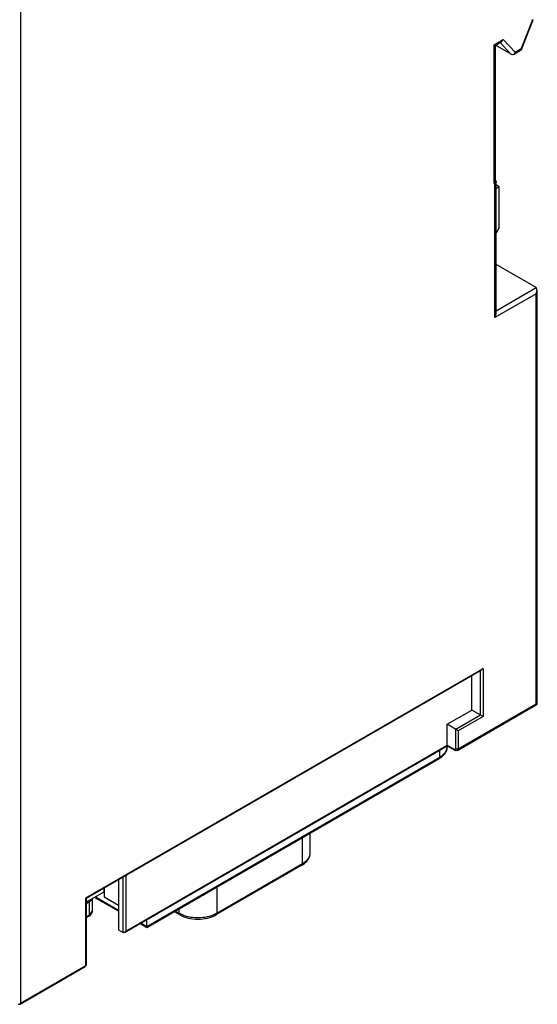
# Model space of a CAD drawing. Header units: millimetres. Extents: x 20 to 158, y 29 to 220.
# Tile 2 of 9: x 102 to 158, y 29 to 137. Entities that reach past the tile are written whole.
import ezdxf

# ---------------------------------------------------------------- set-up
doc = ezdxf.new("R2010")
doc.units = ezdxf.units.MM
doc.header["$LTSCALE"] = 16.212706
doc.layers.get('0').update_dxf_attribs({"linetype": 'CONTINUOUS'})

msp = doc.modelspace()

# ---------------------------------------------------------------- linework, layer by layer
at = {"color": 7, "linetype": 'Continuous'}
for p, q in [((101.93, 143.55), (101.93, 29.57)), ((157.65, 136.5), (156.43, 133.38)), ((156.47, 133.27), (157.74, 136.52)), ((157.65, 136.5), (157.74, 136.52)), ((153.49, 133.8), (154.48, 134.37)), ((153.6, 133.73), (154.29, 134.13)), ((155.27, 132.81), (154.13, 134.04)), ((154.29, 134.13), (154.48, 134.37)), ((155.77, 132.99), (154.48, 134.37)), ((153.49, 133.8), (153.6, 133.73)), ((153.49, 118.69), (153.49, 133.8)), ((153.6, 133.73), (153.6, 118.85)), ((155.34, 132.77), (153.64, 133.75)), ((155.27, 132.81), (155.34, 132.77)), ((155.58, 132.75), (156.47, 133.26)), ((155.77, 132.99), (156.43, 133.38)), ((155.58, 132.75), (155.46, 132.71)), ((153.49, 118.69), (153.6, 118.85)), ((153.7, 104.53), (153.7, 118.91)), ((153.49, 118.69), (153.58, 118.75)), ((153.58, 104.13), (153.58, 118.75)), ((154.04, 118.36), (153.7, 118.56)), ((154.04, 118.36), (153.7, 118.16)), ((154.04, 113.91), (154.04, 118.36)), ((154.04, 113.91), (153.7, 113.32)), ((158.07, 107.38), (153.7, 109.9)), ((153.7, 104.85), (158.07, 107.38)), ((158.19, 107.12), (158.07, 107.38)), ((158.07, 106.72), (158.19, 107.12)), ((158.19, 62.08), (158.19, 107.12)), ((158.07, 106.72), (153.58, 104.13)), ((158.07, 62.14), (158.07, 106.72)), ((153.58, 104.13), (153.7, 104.53)), ((109.03, 41.01), (152.28, 65.98)), ((109.08, 40.98), (152.13, 65.83)), ((151.99, 60.92), (151.99, 65.75)), ((152.28, 65.98), (152.13, 65.83)), ((152.28, 65.98), (152.28, 60.76)), ((151.07, 61.45), (151.07, 65.22)), ((149.59, 57.24), (158.07, 62.14)), ((158.07, 62.14), (158.19, 62.08)), ((148.39, 59.9), (151.07, 61.45)), ((149.51, 57.06), (158.19, 62.08)), ((152.28, 60.76), (151.07, 61.45)), ((149.31, 59.37), (151.99, 60.92)), ((152.28, 60.76), (149.59, 59.2)), ((149.59, 59.2), (148.39, 59.9)), ((148.39, 57.54), (148.39, 59.9)), ((149.31, 57.24), (149.31, 59.37)), ((149.59, 59.2), (149.59, 57.24)), ((113.24, 37.25), (148.39, 57.54)), ((113.38, 37.4), (148.39, 57.61)), ((147.57, 56.33), (147.57, 57.08)), ((148.36, 57.54), (148.36, 57.43)), ((148.39, 57.61), (149.16, 57.16)), ((148.39, 57.54), (149.21, 57.07)), ((149.59, 57.24), (149.51, 57.06)), ((115.68, 37.91), (147.57, 56.33)), ((147.49, 56.14), (115.68, 37.78)), ((147.49, 56.14), (147.57, 56.33)), ((132.63, 44.76), (132.63, 47.56)), ((133.47, 45.94), (133.47, 48.05)), ((132.54, 44.57), (123.21, 39.19)), ((123.29, 39.37), (132.63, 44.76)), ((132.54, 44.57), (132.63, 44.76)), ((112.6, 43.01), (112.6, 37.53)), ((113.1, 37.24), (113.1, 43.3)), ((113.38, 43.46), (113.38, 37.4)), ((110.99, 42.08), (110.99, 41.65)), ((111.05, 42.12), (111.05, 41.12)), ((123.29, 42.17), (123.29, 39.37)), ((109.03, 41.01), (109.08, 40.98)), ((109.03, 33.66), (109.03, 41.01)), ((110.99, 41.65), (109.08, 40.56)), ((109.08, 40.98), (109.08, 33.74)), ((109.73, 40.92), (109.73, 39.53)), ((110.15, 41.17), (110.15, 41.11)), ((110.15, 41.11), (112.6, 39.69)), ((110.15, 41.11), (110.23, 40.93)), ((112.6, 39.56), (110.23, 40.93)), ((110.99, 41.65), (111.05, 41.62)), ((111.05, 41.12), (112.6, 40.23)), ((109.45, 40.6), (109.08, 40.38)), ((109.45, 39.13), (109.45, 40.6)), ((119.19, 39.37), (119.19, 39.8)), ((109.45, 39.13), (109.08, 38.91)), ((109.41, 39.04), (109.08, 38.85)), ((109.45, 39.13), (109.73, 39.53)), ((115.68, 37.78), (115.68, 38.66)), ((119.27, 39.19), (118.7, 39.52)), ((118.81, 39.59), (119.19, 39.37)), ((119.27, 39.19), (119.19, 39.37)), ((123.29, 39.37), (123.21, 39.19)), ((112.6, 37.53), (113.1, 37.24)), ((115.68, 37.78), (114.92, 38.22)), ((115.03, 38.29), (115.68, 37.91)), ((113.24, 37.25), (113.1, 37.24)), ((113.38, 37.4), (113.24, 37.25)), ((101.89, 29.47), (108.98, 33.57)), ((101.93, 29.57), (109.03, 33.66))]:
    msp.add_line(p, q, dxfattribs=at)
for centre, radius, start, end in [((150.76, 139.17), 7.39, 338.7901, 339.1535), ((147.4, 57.44), 0.968, 343.1258, 344.6795), ((149.45, 57.55), 0.338, 260.7582, 278.3071), ((120.6, 41.81), 2.82, 240.0179, 242.4736), ((121.88, 41.81), 2.82, 297.5267, 299.9825), ((108.88, 33.74), 0.2, 299.9999, 360), ((101.79, 29.65), 0.2, 240.0006, 299.9999), ((101.79, 29.84), 0.309, 278.8441, 283.9649)]:
    msp.add_arc(centre, radius, start, end, dxfattribs=at)
for points, knots in [([(155.77, 132.99), (155.76, 132.97), (155.72, 132.87), (155.65, 132.79), (155.58, 132.75)], [0, 0, 0, 0, 0.266784, 1, 1, 1, 1]), ([(156.43, 133.38), (156.45, 133.36), (156.47, 133.32), (156.48, 133.28), (156.47, 133.27)], [0, 0, 0, 0, 0.632114, 1, 1, 1, 1]), ([(153.62, 119.05), (153.64, 119.04), (153.68, 118.99), (153.7, 118.94), (153.7, 118.91)], [0, 0, 0, 0, 0.540862, 1, 1, 1, 1]), ([(153.7, 118.91), (153.7, 118.9), (153.7, 118.87), (153.68, 118.84), (153.67, 118.82)], [0, 0, 0, 0, 0.240031, 1, 1, 1, 1]), ([(153.67, 118.82), (153.66, 118.81), (153.64, 118.78), (153.61, 118.76), (153.58, 118.75)], [0, 0, 0, 0, 0.231281, 1, 1, 1, 1]), ([(148.36, 57.43), (148.36, 57.3), (148.32, 57.04), (148.13, 56.68), (147.85, 56.38), (147.62, 56.22), (147.49, 56.14)], [0, 0, 0, 0, 0.237294, 0.478569, 0.731516, 1, 1, 1, 1]), ([(147.57, 56.33), (147.75, 56.43), (148.06, 56.66), (148.27, 56.99), (148.32, 57.16)], [0, 0, 0, 0, 0.542734, 1, 1, 1, 1]), ([(148.33, 57.18), (148.34, 57.2), (148.36, 57.28), (148.36, 57.37), (148.36, 57.43)], [0, 0, 0, 0, 0.252866, 1, 1, 1, 1]), ([(149.23, 57.14), (149.22, 57.14), (149.2, 57.15), (149.18, 57.15), (149.16, 57.16)], [0, 0, 0, 0, 0.228473, 1, 1, 1, 1]), ([(149.21, 57.07), (149.19, 57.08), (149.17, 57.11), (149.16, 57.14), (149.16, 57.16)], [0, 0, 0, 0, 0.450009, 1, 1, 1, 1]), ([(149.51, 57.06), (149.46, 57.04), (149.35, 57.01), (149.25, 57.05), (149.21, 57.07)], [0, 0, 0, 0, 0.499694, 1, 1, 1, 1]), ([(149.29, 57.17), (149.28, 57.16), (149.26, 57.15), (149.24, 57.14), (149.23, 57.14)], [0, 0, 0, 0, 0.495046, 1, 1, 1, 1]), ([(149.31, 57.24), (149.31, 57.24), (149.3, 57.21), (149.3, 57.19), (149.29, 57.17)], [0, 0, 0, 0, 0.277844, 1, 1, 1, 1]), ([(149.31, 57.24), (149.31, 57.24), (149.34, 57.23), (149.37, 57.22), (149.39, 57.22)], [0, 0, 0, 0, 0.231382, 1, 1, 1, 1]), ([(149.5, 57.21), (149.5, 57.22), (149.54, 57.22), (149.57, 57.23), (149.59, 57.24)], [0, 0, 0, 0, 0.267091, 1, 1, 1, 1]), ([(132.54, 44.57), (132.68, 44.65), (132.93, 44.82), (133.23, 45.15), (133.43, 45.53), (133.47, 45.8), (133.47, 45.94)], [0, 0, 0, 0, 0.269601, 0.522863, 0.763692, 1, 1, 1, 1]), ([(132.63, 44.76), (132.75, 44.83), (132.98, 44.99), (133.26, 45.28), (133.43, 45.6), (133.47, 45.83), (133.47, 45.94)], [0, 0, 0, 0, 0.289702, 0.549086, 0.782215, 1, 1, 1, 1]), ([(109.58, 40.69), (109.57, 40.69), (109.53, 40.65), (109.48, 40.62), (109.45, 40.6)], [0, 0, 0, 0, 0.239456, 1, 1, 1, 1]), ([(109.72, 40.92), (109.71, 40.9), (109.68, 40.82), (109.63, 40.74), (109.58, 40.69)], [0, 0, 0, 0, 0.232604, 1, 1, 1, 1]), ([(110.1, 40.98), (110.12, 40.98), (110.16, 40.96), (110.2, 40.94), (110.23, 40.93)], [0, 0, 0, 0, 0.274575, 1, 1, 1, 1]), ([(109.73, 39.53), (109.73, 39.48), (109.71, 39.38), (109.62, 39.2), (109.5, 39.09), (109.41, 39.04)], [0, 0, 0, 0, 0.242775, 0.487182, 1, 1, 1, 1]), ([(109.41, 39.04), (109.42, 39.05), (109.44, 39.08), (109.45, 39.11), (109.45, 39.13)], [0, 0, 0, 0, 0.452704, 1, 1, 1, 1]), ([(119.27, 39.19), (119.56, 39.02), (120.21, 38.78), (121.24, 38.67), (122.28, 38.78), (122.93, 39.02), (123.21, 39.19)], [0, 0, 0, 0, 0.239892, 0.500006, 0.760116, 1, 1, 1, 1]), ([(119.3, 39.31), (119.58, 39.16), (120.22, 38.95), (121.24, 38.84), (122.26, 38.95), (122.9, 39.16), (123.19, 39.31)], [0, 0, 0, 0, 0.238843, 0.5, 0.761158, 1, 1, 1, 1]), ([(108.98, 33.57), (109, 33.58), (109.02, 33.61), (109.03, 33.64), (109.03, 33.66)], [0, 0, 0, 0, 0.449977, 1, 1, 1, 1]), ([(109.03, 33.66), (109.03, 33.67), (109.05, 33.68), (109.07, 33.7), (109.08, 33.71)], [0, 0, 0, 0, 0.277738, 1, 1, 1, 1]), ([(101.87, 29.54), (101.87, 29.54), (101.89, 29.55), (101.92, 29.56), (101.93, 29.57)], [0, 0, 0, 0, 0.264708, 1, 1, 1, 1]), ([(101.93, 29.57), (101.93, 29.55), (101.92, 29.51), (101.9, 29.48), (101.89, 29.47)], [0, 0, 0, 0, 0.550023, 1, 1, 1, 1])]:
    msp.add_open_spline(points, degree=3, knots=knots, dxfattribs=at)
for points in [[(156.47, 133.27), (156.47, 133.27), (156.47, 133.26), (156.47, 133.26)], [(155.34, 132.77), (155.38, 132.75), (155.42, 132.73), (155.46, 132.71)], [(110.09, 41.14), (110.11, 41.13), (110.13, 41.12), (110.15, 41.11)], [(109.08, 33.71), (109.08, 33.72), (109.08, 33.73), (109.08, 33.74)]]:
    msp.add_open_spline(points, degree=3, dxfattribs=at)

doc.saveas('drawing.dxf')
